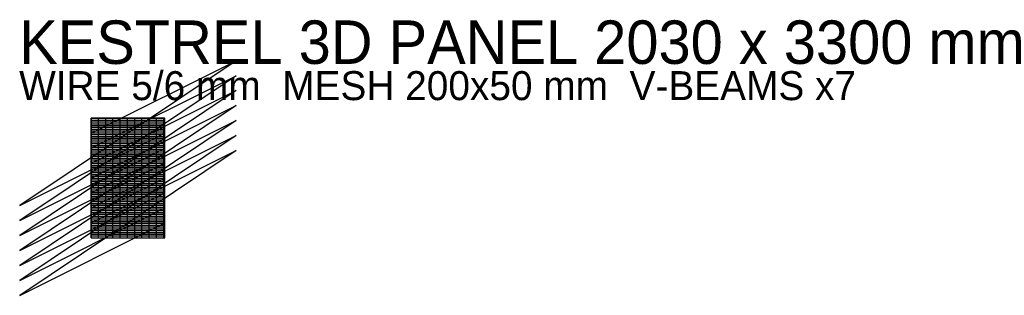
# Model space of a CAD drawing. Header units: metres. Extents: x -20 to 252, y -16 to 60.
import ezdxf

# ---------------------------------------------------------------- set-up
doc = ezdxf.new("R2010")
doc.units = ezdxf.units.M

msp = doc.modelspace()

# ---------------------------------------------------------------- linework, layer by layer
for p, q in [((40, 48.88), (-19.7, 8.88)), ((0, 28.88), (40, 48.88)), ((40, 44.75), (-19.7, 4.75)), ((0, 24.75), (40, 44.75)), ((40, 40.62), (-19.7, 0.62)), ((0, 20.62), (40, 40.62)), ((40, 36.5), (-19.7, -3.5)), ((0, 16.5), (40, 36.5)), ((20.3, 33), (0, 33)), ((0, 33), (0, 0)), ((20.3, 0), (20.3, 33)), ((40, 32.38), (-19.7, -7.62)), ((0, 12.38), (40, 32.38)), ((-19.7, 8.88), (20.3, 28.88)), ((40, 28.25), (-19.7, -11.75)), ((0, 8.25), (40, 28.25)), ((-19.7, 4.75), (20.3, 24.75)), ((40, 24.12), (-19.7, -15.88)), ((0, 4.12), (40, 24.12)), ((-19.7, 0.62), (20.3, 20.62)), ((-19.7, -3.5), (20.3, 16.5)), ((-19.7, -7.62), (20.3, 12.38)), ((-19.7, -11.75), (20.3, 8.25)), ((-19.7, -15.88), (20.3, 4.12)), ((0, 0), (20.3, 0))]:
    msp.add_line(p, q)
at = {"layer": 'MESH'}
for p, q in [((0, 0), (0, 33)), ((0, 33), (20.3, 33)), ((2, 0), (2, 33)), ((4, 0), (4, 33)), ((6, 0), (6, 33)), ((8, 0), (8, 33)), ((10, 0), (10, 33)), ((12, 0), (12, 33)), ((14, 0), (14, 33)), ((16, 0), (16, 33)), ((18, 0), (18, 33)), ((20, 0), (20, 33)), ((0, 32.5), (20.3, 32.5)), ((0, 32), (20.3, 32)), ((0, 31.5), (20.3, 31.5)), ((0, 31), (20.3, 31)), ((0, 30.5), (20.3, 30.5)), ((0, 30), (20.3, 30)), ((0, 29.5), (20.3, 29.5)), ((0, 29), (20.3, 29)), ((0, 28.5), (20.3, 28.5)), ((0, 28), (20.3, 28)), ((0, 27.5), (20.3, 27.5)), ((0, 27), (20.3, 27)), ((0, 26.5), (20.3, 26.5)), ((0, 26), (20.3, 26)), ((0, 25.5), (20.3, 25.5)), ((0, 25), (20.3, 25)), ((0, 24.5), (20.3, 24.5)), ((0, 24), (20.3, 24)), ((0, 23.5), (20.3, 23.5)), ((0, 23), (20.3, 23)), ((0, 22.5), (20.3, 22.5)), ((0, 22), (20.3, 22)), ((0, 21.5), (20.3, 21.5)), ((0, 21), (20.3, 21)), ((0, 20.5), (20.3, 20.5)), ((0, 20), (20.3, 20)), ((0, 19.5), (20.3, 19.5)), ((0, 19), (20.3, 19)), ((0, 18.5), (20.3, 18.5)), ((0, 18), (20.3, 18)), ((0, 17.5), (20.3, 17.5)), ((0, 17), (20.3, 17)), ((0, 16.5), (20.3, 16.5)), ((0, 16), (20.3, 16)), ((0, 15.5), (20.3, 15.5)), ((0, 15), (20.3, 15)), ((0, 14.5), (20.3, 14.5)), ((0, 14), (20.3, 14)), ((0, 13.5), (20.3, 13.5)), ((0, 13), (20.3, 13)), ((0, 12.5), (20.3, 12.5)), ((0, 12), (20.3, 12)), ((0, 11.5), (20.3, 11.5)), ((0, 11), (20.3, 11)), ((0, 10.5), (20.3, 10.5)), ((0, 10), (20.3, 10)), ((0, 9.5), (20.3, 9.5)), ((0, 9), (20.3, 9)), ((0, 8.5), (20.3, 8.5)), ((0, 8), (20.3, 8)), ((0, 7.5), (20.3, 7.5)), ((0, 7), (20.3, 7)), ((0, 6.5), (20.3, 6.5)), ((0, 6), (20.3, 6)), ((0, 5.5), (20.3, 5.5)), ((0, 5), (20.3, 5)), ((0, 4.5), (20.3, 4.5)), ((0, 4), (20.3, 4)), ((0, 3.5), (20.3, 3.5)), ((0, 3), (20.3, 3)), ((0, 2.5), (20.3, 2.5)), ((0, 2), (20.3, 2)), ((0, 1.5), (20.3, 1.5)), ((0, 1), (20.3, 1)), ((0, 0.5), (20.3, 0.5)), ((0, 0), (20.3, 0))]:
    msp.add_line(p, q, dxfattribs=at)

# ---------------------------------------------------------------- texts
for s, height, p in [('KESTREL 3D PANEL 2030 x 3300 mm', 12, (-19.85, 48)), ('WIRE 5/6 mm  MESH 200x50 mm  V-BEAMS x7', 8, (-19.85, 38))]:
    msp.add_text(s, height=height).set_placement(p)

doc.saveas('drawing.dxf')
